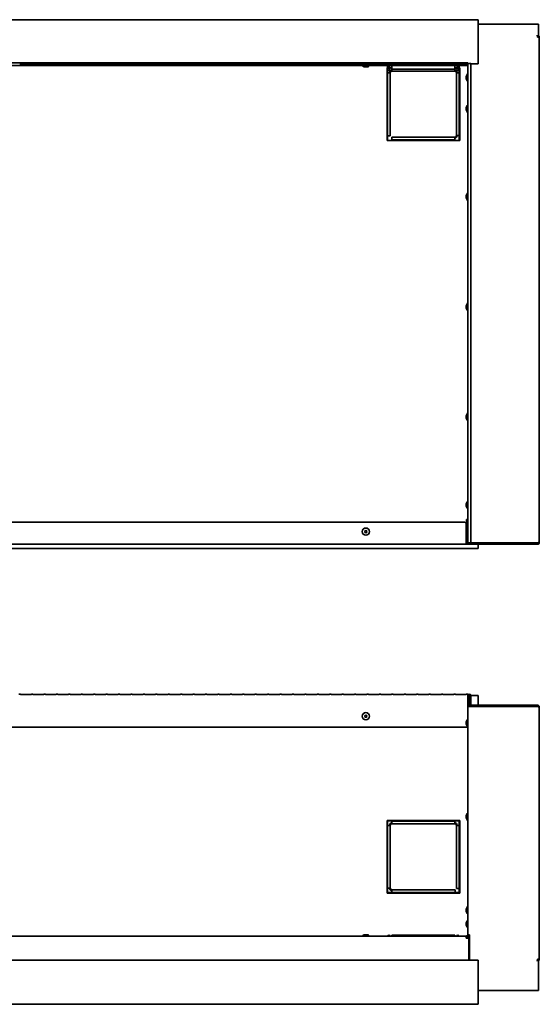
# Model space of a CAD drawing. Extents: x -6.9 to 74.5, y 4 to 48.7.
# Tile 2 of 3: x 17.3 to 40.9, y 4 to 48.7. Entities that reach past the tile are written whole.
import ezdxf

# ---------------------------------------------------------------- set-up
doc = ezdxf.new("R2010")
doc.units = 0
doc.header["$MEASUREMENT"] = 0

msp = doc.modelspace()

# ---------------------------------------------------------------- linework, layer by layer
at = {"color": 7, "lineweight": 35}
for p, q in [((38.101, 48.705), (-4.049, 48.705)), ((38.101, 48.705), (38.101, 46.705)), ((38.101, 48.5), (39.698, 48.5)), ((38.84, 48.5), (40.84, 48.5)), ((40.84, 47.919), (40.84, 48.5)), ((40.79, 47.919), (40.783, 48.005)), ((40.875, 47.919), (40.79, 47.919)), ((40.875, 47.919), (40.875, 24.965)), ((37.623, 46.741), (-3.621, 46.741)), ((-3.621, 46.63), (37.623, 46.63)), ((17.318, 46.721), (17.318, 46.65)), ((17.318, 46.721), (17.811, 46.721)), ((17.318, 46.698), (17.811, 46.698)), ((17.811, 46.673), (17.318, 46.673)), ((17.811, 46.65), (17.318, 46.65)), ((17.811, 46.65), (17.811, 46.721)), ((17.882, 46.721), (17.882, 46.65)), ((17.882, 46.721), (18.375, 46.721)), ((17.882, 46.698), (18.375, 46.698)), ((18.375, 46.673), (17.882, 46.673)), ((18.375, 46.65), (17.882, 46.65)), ((18.375, 46.65), (18.375, 46.721)), ((18.447, 46.721), (18.447, 46.65)), ((18.447, 46.721), (18.94, 46.721)), ((18.447, 46.698), (18.94, 46.698)), ((18.94, 46.673), (18.447, 46.673)), ((18.94, 46.65), (18.447, 46.65)), ((18.94, 46.65), (18.94, 46.721)), ((19.011, 46.721), (19.011, 46.65)), ((19.011, 46.721), (19.504, 46.721)), ((19.011, 46.698), (19.504, 46.698)), ((19.504, 46.673), (19.011, 46.673)), ((19.504, 46.65), (19.011, 46.65)), ((19.504, 46.65), (19.504, 46.721)), ((19.575, 46.721), (19.575, 46.65)), ((19.575, 46.721), (20.068, 46.721)), ((19.575, 46.698), (20.068, 46.698)), ((20.068, 46.673), (19.575, 46.673)), ((20.068, 46.65), (19.575, 46.65)), ((20.068, 46.65), (20.068, 46.721)), ((20.139, 46.721), (20.139, 46.65)), ((20.139, 46.721), (20.632, 46.721)), ((20.139, 46.698), (20.632, 46.698)), ((20.632, 46.673), (20.139, 46.673)), ((20.632, 46.65), (20.139, 46.65)), ((20.632, 46.65), (20.632, 46.721)), ((20.703, 46.721), (20.703, 46.65)), ((20.703, 46.721), (21.196, 46.721)), ((20.703, 46.698), (21.196, 46.698)), ((21.196, 46.673), (20.703, 46.673)), ((21.196, 46.65), (20.703, 46.65)), ((21.196, 46.65), (21.196, 46.721)), ((21.267, 46.721), (21.267, 46.65)), ((21.267, 46.721), (21.76, 46.721)), ((21.267, 46.698), (21.76, 46.698)), ((21.76, 46.673), (21.267, 46.673)), ((21.76, 46.65), (21.267, 46.65)), ((21.76, 46.65), (21.76, 46.721)), ((21.832, 46.721), (21.832, 46.65)), ((21.832, 46.721), (22.325, 46.721)), ((21.832, 46.698), (22.325, 46.698)), ((22.325, 46.673), (21.832, 46.673)), ((22.325, 46.65), (21.832, 46.65)), ((22.325, 46.65), (22.325, 46.721)), ((22.396, 46.721), (22.396, 46.65)), ((22.396, 46.721), (22.889, 46.721)), ((22.396, 46.698), (22.889, 46.698)), ((22.889, 46.673), (22.396, 46.673)), ((22.889, 46.65), (22.396, 46.65)), ((22.889, 46.65), (22.889, 46.721)), ((22.96, 46.721), (22.96, 46.65)), ((22.96, 46.721), (23.453, 46.721)), ((22.96, 46.698), (23.453, 46.698)), ((23.453, 46.673), (22.96, 46.673)), ((23.453, 46.65), (22.96, 46.65)), ((23.453, 46.65), (23.453, 46.721)), ((23.524, 46.721), (23.524, 46.65)), ((23.524, 46.721), (24.017, 46.721)), ((23.524, 46.698), (24.017, 46.698)), ((24.017, 46.673), (23.524, 46.673)), ((24.017, 46.65), (23.524, 46.65)), ((24.017, 46.65), (24.017, 46.721)), ((24.088, 46.721), (24.088, 46.65)), ((24.088, 46.721), (24.581, 46.721)), ((24.088, 46.698), (24.581, 46.698)), ((24.581, 46.673), (24.088, 46.673)), ((24.581, 46.65), (24.088, 46.65)), ((24.581, 46.65), (24.581, 46.721)), ((24.653, 46.721), (24.653, 46.65)), ((24.653, 46.721), (25.145, 46.721)), ((24.653, 46.698), (25.145, 46.698)), ((25.145, 46.673), (24.653, 46.673)), ((25.145, 46.65), (24.653, 46.65)), ((25.145, 46.65), (25.145, 46.721)), ((25.217, 46.721), (25.217, 46.65)), ((25.217, 46.721), (25.71, 46.721)), ((25.217, 46.698), (25.71, 46.698)), ((25.71, 46.673), (25.217, 46.673)), ((25.71, 46.65), (25.217, 46.65)), ((25.71, 46.65), (25.71, 46.721)), ((25.781, 46.721), (25.781, 46.65)), ((25.781, 46.721), (26.274, 46.721)), ((25.781, 46.698), (26.274, 46.698)), ((26.274, 46.673), (25.781, 46.673)), ((26.274, 46.65), (25.781, 46.65)), ((26.274, 46.65), (26.274, 46.721)), ((26.345, 46.721), (26.345, 46.65)), ((26.345, 46.721), (26.838, 46.721)), ((26.345, 46.698), (26.838, 46.698)), ((26.838, 46.673), (26.345, 46.673)), ((26.838, 46.65), (26.345, 46.65)), ((26.838, 46.65), (26.838, 46.721)), ((26.909, 46.721), (26.909, 46.65)), ((26.909, 46.721), (27.402, 46.721)), ((26.909, 46.698), (27.402, 46.698)), ((27.402, 46.673), (26.909, 46.673)), ((27.402, 46.65), (26.909, 46.65)), ((27.402, 46.65), (27.402, 46.721)), ((27.473, 46.721), (27.473, 46.65)), ((27.473, 46.721), (27.966, 46.721)), ((27.473, 46.698), (27.966, 46.698)), ((27.966, 46.673), (27.473, 46.673)), ((27.966, 46.65), (27.473, 46.65)), ((27.966, 46.65), (27.966, 46.721)), ((28.038, 46.721), (28.038, 46.65)), ((28.038, 46.721), (28.531, 46.721)), ((28.038, 46.698), (28.531, 46.698)), ((28.531, 46.673), (28.038, 46.673)), ((28.531, 46.65), (28.038, 46.65)), ((28.531, 46.65), (28.531, 46.721)), ((28.602, 46.721), (28.602, 46.65)), ((28.602, 46.721), (29.095, 46.721)), ((28.602, 46.698), (29.095, 46.698)), ((29.095, 46.673), (28.602, 46.673)), ((29.095, 46.65), (28.602, 46.65)), ((29.095, 46.65), (29.095, 46.721)), ((29.166, 46.721), (29.166, 46.65)), ((29.166, 46.721), (29.659, 46.721)), ((29.166, 46.698), (29.659, 46.698)), ((29.659, 46.673), (29.166, 46.673)), ((29.659, 46.65), (29.166, 46.65)), ((29.659, 46.65), (29.659, 46.721)), ((29.73, 46.721), (29.73, 46.65)), ((29.73, 46.721), (30.223, 46.721)), ((29.73, 46.698), (30.223, 46.698)), ((30.223, 46.673), (29.73, 46.673)), ((30.223, 46.65), (29.73, 46.65)), ((30.223, 46.65), (30.223, 46.721)), ((30.294, 46.721), (30.294, 46.65)), ((30.294, 46.721), (30.787, 46.721)), ((30.294, 46.698), (30.787, 46.698)), ((30.787, 46.673), (30.294, 46.673)), ((30.787, 46.65), (30.294, 46.65)), ((30.787, 46.65), (30.787, 46.721)), ((30.858, 46.721), (30.858, 46.65)), ((30.858, 46.721), (31.351, 46.721)), ((30.858, 46.698), (31.351, 46.698)), ((31.351, 46.673), (30.858, 46.673)), ((31.351, 46.65), (30.858, 46.65)), ((31.351, 46.65), (31.351, 46.721)), ((31.423, 46.721), (31.423, 46.65)), ((31.423, 46.721), (31.916, 46.721)), ((31.423, 46.698), (31.916, 46.698)), ((31.916, 46.673), (31.423, 46.673)), ((31.916, 46.65), (31.423, 46.65)), ((31.916, 46.65), (31.916, 46.721)), ((31.987, 46.721), (31.987, 46.65)), ((31.987, 46.721), (32.48, 46.721)), ((31.987, 46.698), (32.48, 46.698)), ((32.48, 46.673), (31.987, 46.673)), ((32.48, 46.65), (31.987, 46.65)), ((32.48, 46.65), (32.48, 46.721)), ((32.551, 46.721), (32.551, 46.65)), ((32.551, 46.721), (33.044, 46.721)), ((32.551, 46.698), (33.044, 46.698)), ((33.044, 46.673), (32.551, 46.673)), ((33.044, 46.65), (32.551, 46.65)), ((32.837, 46.63), (32.841, 46.63)), ((32.837, 46.63), (32.837, 46.623)), ((32.837, 46.623), (32.841, 46.623)), ((32.841, 46.63), (33.165, 46.63)), ((32.841, 46.623), (33.165, 46.623)), ((32.951, 46.565), (33.05, 46.565)), ((32.952, 46.565), (33.051, 46.565)), ((33.044, 46.65), (33.044, 46.721)), ((33.115, 46.721), (33.115, 46.65)), ((33.115, 46.721), (33.608, 46.721)), ((33.115, 46.698), (33.608, 46.698)), ((33.608, 46.673), (33.115, 46.673)), ((33.608, 46.65), (33.115, 46.65)), ((33.165, 46.63), (33.165, 46.623)), ((33.608, 46.65), (33.608, 46.721)), ((33.679, 46.721), (33.679, 46.65)), ((33.679, 46.721), (34.172, 46.721)), ((33.679, 46.698), (34.172, 46.698)), ((34.172, 46.673), (33.679, 46.673)), ((34.172, 46.65), (33.679, 46.65)), ((33.961, 46.52), (33.961, 43.22)), ((33.989, 46.52), (33.961, 46.52)), ((33.989, 46.63), (33.989, 46.518)), ((34.025, 46.63), (34.025, 46.518)), ((34.075, 46.52), (34.025, 46.52)), ((34.075, 46.518), (34.075, 46.63)), ((34.185, 46.518), (34.075, 46.518)), ((34.172, 46.65), (34.172, 46.721)), ((34.185, 46.518), (34.185, 46.63)), ((34.185, 46.518), (34.185, 46.457)), ((34.244, 46.721), (34.244, 46.65)), ((34.244, 46.721), (34.736, 46.721)), ((34.244, 46.698), (34.736, 46.698)), ((34.736, 46.673), (34.244, 46.673)), ((34.736, 46.65), (34.244, 46.65)), ((34.736, 46.65), (34.736, 46.721)), ((34.808, 46.721), (34.808, 46.65)), ((34.808, 46.721), (35.301, 46.721)), ((34.808, 46.698), (35.301, 46.698)), ((35.301, 46.673), (34.808, 46.673)), ((35.301, 46.65), (34.808, 46.65)), ((35.301, 46.65), (35.301, 46.721)), ((35.372, 46.721), (35.372, 46.65)), ((35.372, 46.721), (35.865, 46.721)), ((35.372, 46.698), (35.865, 46.698)), ((35.865, 46.673), (35.372, 46.673)), ((35.865, 46.65), (35.372, 46.65)), ((35.865, 46.65), (35.865, 46.721)), ((35.936, 46.721), (35.936, 46.65)), ((35.936, 46.721), (36.429, 46.721)), ((35.936, 46.698), (36.429, 46.698)), ((36.429, 46.673), (35.936, 46.673)), ((36.429, 46.65), (35.936, 46.65)), ((36.429, 46.65), (36.429, 46.721)), ((36.5, 46.721), (36.5, 46.65)), ((36.5, 46.721), (36.993, 46.721)), ((36.5, 46.698), (36.993, 46.698)), ((36.993, 46.673), (36.5, 46.673)), ((36.993, 46.65), (36.5, 46.65)), ((36.993, 46.65), (36.993, 46.721)), ((37.035, 46.63), (37.035, 46.518)), ((37.146, 46.518), (37.035, 46.518)), ((37.035, 46.457), (37.035, 46.518)), ((37.048, 46.457), (37.048, 46.518)), ((37.064, 46.721), (37.064, 46.65)), ((37.064, 46.721), (37.557, 46.721)), ((37.064, 46.698), (37.557, 46.698)), ((37.557, 46.673), (37.064, 46.673)), ((37.557, 46.65), (37.064, 46.65)), ((37.146, 46.518), (37.146, 46.63)), ((37.196, 46.52), (37.146, 46.52)), ((37.196, 46.518), (37.196, 46.63)), ((37.232, 46.518), (37.232, 46.63)), ((37.261, 46.52), (37.232, 46.52)), ((37.261, 43.22), (37.261, 46.52)), ((37.557, 46.65), (37.557, 46.721)), ((37.576, 46.62), (37.576, 46.63)), ((37.576, 46.62), (37.626, 46.615)), ((37.576, 46.62), (37.626, 46.612)), ((37.623, 46.63), (37.623, 46.741)), ((37.626, 46.705), (37.623, 46.705)), ((37.76, 46.709), (37.626, 46.709)), ((37.626, 46.709), (37.626, 24.943)), ((37.76, 24.943), (37.76, 46.709)), ((38.101, 46.705), (37.76, 46.705)), ((33.989, 46.295), (33.96, 46.295)), ((33.986, 46.402), (33.986, 43.22)), ((34.158, 46.402), (33.986, 46.402)), ((34.11, 46.295), (33.989, 46.295)), ((33.989, 46.295), (33.989, 43.432)), ((34.11, 43.432), (34.11, 46.295)), ((34.185, 46.37), (34.185, 46.459)), ((37.048, 46.457), (34.185, 46.457)), ((34.185, 46.457), (37.035, 46.457)), ((34.185, 46.37), (37.035, 46.37)), ((37.035, 46.37), (37.035, 46.457)), ((37.236, 46.402), (37.063, 46.402)), ((37.11, 46.295), (37.11, 43.445)), ((37.232, 46.295), (37.11, 46.295)), ((37.232, 43.445), (37.232, 46.295)), ((37.26, 46.295), (37.232, 46.295)), ((37.236, 43.22), (37.236, 46.402)), ((37.561, 46.127), (37.561, 46.051)), ((37.561, 46.127), (37.561, 46.027)), ((37.561, 46.127), (37.561, 46.044)), ((37.561, 46.126), (37.561, 46.027)), ((37.561, 46.109), (37.561, 46.027)), ((37.561, 46.102), (37.561, 46.027)), ((37.619, 46.241), (37.619, 46.239)), ((37.626, 46.241), (37.619, 46.241)), ((37.619, 46.239), (37.619, 45.913)), ((37.626, 45.913), (37.619, 45.913)), ((37.626, 45.913), (37.619, 45.913)), ((37.626, 45.913), (37.619, 45.913)), ((37.619, 44.825), (37.619, 44.822)), ((37.626, 44.825), (37.619, 44.825)), ((37.619, 44.822), (37.619, 44.497)), ((37.561, 44.711), (37.561, 44.612)), ((37.561, 44.71), (37.561, 44.611)), ((37.626, 44.497), (37.619, 44.497)), ((33.961, 43.432), (33.989, 43.432)), ((33.989, 43.432), (34.11, 43.432)), ((37.11, 43.445), (37.232, 43.445)), ((37.232, 43.445), (37.261, 43.445)), ((33.961, 43.22), (37.261, 43.22)), ((37.035, 43.37), (34.173, 43.37)), ((34.173, 43.37), (34.173, 43.248)), ((34.173, 43.248), (37.035, 43.248)), ((34.173, 43.248), (34.173, 43.22)), ((37.035, 43.248), (37.035, 43.37)), ((37.035, 43.22), (37.035, 43.248)), ((37.561, 40.711), (37.561, 40.612)), ((37.561, 40.71), (37.561, 40.611)), ((37.619, 40.825), (37.619, 40.499)), ((37.626, 40.825), (37.619, 40.825)), ((37.619, 40.499), (37.619, 40.497)), ((37.626, 40.497), (37.619, 40.497)), ((37.619, 35.825), (37.619, 35.509)), ((37.626, 35.825), (37.619, 35.825)), ((37.561, 35.711), (37.561, 35.615)), ((37.561, 35.707), (37.561, 35.611)), ((37.619, 35.509), (37.619, 35.497)), ((37.626, 35.497), (37.619, 35.497)), ((37.561, 30.711), (37.561, 30.618)), ((37.561, 30.704), (37.561, 30.611)), ((37.619, 30.825), (37.619, 30.52)), ((37.626, 30.825), (37.619, 30.825)), ((37.619, 30.52), (37.619, 30.497)), ((37.626, 30.497), (37.619, 30.497)), ((37.561, 26.711), (37.561, 26.622)), ((37.561, 26.7), (37.561, 26.611)), ((37.619, 26.825), (37.619, 26.532)), ((37.626, 26.825), (37.619, 26.825)), ((37.619, 26.532), (37.619, 26.497)), ((37.626, 26.497), (37.619, 26.497)), ((37.576, 25.615), (37.576, 26.002)), ((37.576, 26.002), (37.626, 26.002)), ((-3.454, 25.883), (37.456, 25.883)), ((37.556, 25.783), (37.556, 24.966)), ((37.561, 25.558), (37.561, 25.489)), ((37.561, 25.558), (37.561, 25.484)), ((37.561, 25.558), (37.561, 25.478)), ((37.561, 25.538), (37.561, 25.458)), ((37.561, 25.532), (37.561, 25.458)), ((37.561, 25.527), (37.561, 25.458)), ((37.612, 25.716), (37.576, 25.716)), ((37.612, 25.716), (37.626, 25.716)), ((37.619, 25.672), (37.619, 25.606)), ((37.626, 25.672), (37.619, 25.672)), ((37.619, 25.606), (37.619, 25.344)), ((37.576, 25.088), (37.576, 25.401)), ((37.576, 25.002), (37.576, 25.088)), ((37.626, 25.344), (37.619, 25.344)), ((37.626, 25.344), (37.619, 25.344)), ((37.626, 25.344), (37.619, 25.344)), ((38.101, 24.678), (-4.049, 24.678)), ((-3.554, 24.88), (37.556, 24.88)), ((37.556, 25.002), (37.576, 25.002)), ((37.556, 24.966), (37.556, 24.88)), ((37.626, 24.952), (37.556, 24.952)), ((37.556, 24.916), (37.642, 24.916)), ((37.556, 24.88), (37.681, 24.88)), ((37.626, 24.943), (37.76, 24.943)), ((37.681, 24.885), (37.681, 24.88)), ((37.698, 24.915), (37.698, 24.943)), ((37.698, 24.915), (39.698, 24.915)), ((40.79, 24.915), (37.712, 24.915)), ((40.79, 24.88), (37.712, 24.88)), ((37.76, 24.943), (37.81, 24.943)), ((40.79, 24.943), (37.81, 24.943)), ((38.101, 24.678), (38.101, 24.88)), ((38.84, 24.915), (38.84, 24.943)), ((38.84, 24.915), (40.84, 24.915)), ((39.698, 24.915), (39.698, 24.943)), ((40.79, 24.88), (40.79, 24.915)), ((40.84, 24.915), (40.84, 24.952)), ((17.247, 18.065), (17.318, 18.065)), ((17.318, 18.065), (17.318, 18.052)), ((17.811, 18.052), (17.318, 18.052)), ((17.811, 18.052), (17.811, 18.065)), ((17.811, 18.065), (17.882, 18.065)), ((17.882, 18.065), (17.882, 18.052)), ((18.375, 18.052), (17.882, 18.052)), ((18.375, 18.052), (18.375, 18.065)), ((18.375, 18.065), (18.447, 18.065)), ((18.447, 18.065), (18.447, 18.052)), ((18.94, 18.052), (18.447, 18.052)), ((18.94, 18.052), (18.94, 18.065)), ((18.94, 18.065), (19.011, 18.065)), ((19.011, 18.065), (19.011, 18.052)), ((19.504, 18.052), (19.011, 18.052)), ((19.504, 18.052), (19.504, 18.065)), ((19.504, 18.065), (19.575, 18.065)), ((19.575, 18.065), (19.575, 18.052)), ((20.068, 18.052), (19.575, 18.052)), ((20.068, 18.052), (20.068, 18.065)), ((20.068, 18.065), (20.139, 18.065)), ((20.139, 18.065), (20.139, 18.052)), ((20.632, 18.052), (20.139, 18.052)), ((20.632, 18.052), (20.632, 18.065)), ((20.632, 18.065), (20.703, 18.065)), ((20.703, 18.065), (20.703, 18.052)), ((21.196, 18.052), (20.703, 18.052)), ((21.196, 18.052), (21.196, 18.065)), ((21.196, 18.065), (21.267, 18.065)), ((21.267, 18.065), (21.267, 18.052)), ((21.76, 18.052), (21.267, 18.052)), ((21.76, 18.052), (21.76, 18.065)), ((21.76, 18.065), (21.832, 18.065)), ((21.832, 18.065), (21.832, 18.052)), ((22.325, 18.052), (21.832, 18.052)), ((22.325, 18.052), (22.325, 18.065)), ((22.325, 18.065), (22.396, 18.065)), ((22.396, 18.065), (22.396, 18.052)), ((22.889, 18.052), (22.396, 18.052)), ((22.889, 18.052), (22.889, 18.065)), ((22.889, 18.065), (22.96, 18.065)), ((22.96, 18.065), (22.96, 18.052)), ((23.453, 18.052), (22.96, 18.052)), ((23.453, 18.052), (23.453, 18.065)), ((23.453, 18.065), (23.524, 18.065)), ((23.524, 18.065), (23.524, 18.052)), ((24.017, 18.052), (23.524, 18.052)), ((24.017, 18.052), (24.017, 18.065)), ((24.017, 18.065), (24.088, 18.065)), ((24.088, 18.065), (24.088, 18.052)), ((24.581, 18.052), (24.088, 18.052)), ((24.581, 18.052), (24.581, 18.065)), ((24.581, 18.065), (24.653, 18.065)), ((24.653, 18.065), (24.653, 18.052)), ((25.145, 18.052), (24.653, 18.052)), ((25.145, 18.052), (25.145, 18.065)), ((25.145, 18.065), (25.217, 18.065)), ((25.217, 18.065), (25.217, 18.052)), ((25.71, 18.052), (25.217, 18.052)), ((25.71, 18.052), (25.71, 18.065)), ((25.71, 18.065), (25.781, 18.065)), ((25.781, 18.065), (25.781, 18.052)), ((26.274, 18.052), (25.781, 18.052)), ((26.274, 18.052), (26.274, 18.065)), ((26.274, 18.065), (26.345, 18.065)), ((26.345, 18.065), (26.345, 18.052)), ((26.838, 18.052), (26.345, 18.052)), ((26.838, 18.052), (26.838, 18.065)), ((26.838, 18.065), (26.909, 18.065)), ((26.909, 18.065), (26.909, 18.052)), ((27.402, 18.052), (26.909, 18.052)), ((27.402, 18.052), (27.402, 18.065)), ((27.402, 18.065), (27.473, 18.065)), ((27.473, 18.065), (27.473, 18.052)), ((27.966, 18.052), (27.473, 18.052)), ((27.966, 18.052), (27.966, 18.065)), ((27.966, 18.065), (28.038, 18.065)), ((28.038, 18.065), (28.038, 18.052)), ((28.531, 18.052), (28.038, 18.052)), ((28.531, 18.052), (28.531, 18.065)), ((28.531, 18.065), (28.602, 18.065)), ((28.602, 18.065), (28.602, 18.052)), ((29.095, 18.052), (28.602, 18.052)), ((29.095, 18.052), (29.095, 18.065)), ((29.095, 18.065), (29.166, 18.065)), ((29.166, 18.065), (29.166, 18.052)), ((29.659, 18.052), (29.166, 18.052)), ((29.659, 18.052), (29.659, 18.065)), ((29.659, 18.065), (29.73, 18.065)), ((29.73, 18.065), (29.73, 18.052)), ((30.223, 18.052), (29.73, 18.052)), ((30.223, 18.052), (30.223, 18.065)), ((30.223, 18.065), (30.294, 18.065)), ((30.294, 18.065), (30.294, 18.052)), ((30.787, 18.052), (30.294, 18.052)), ((30.787, 18.052), (30.787, 18.065)), ((30.787, 18.065), (30.858, 18.065)), ((30.858, 18.065), (30.858, 18.052)), ((31.351, 18.052), (30.858, 18.052)), ((31.351, 18.052), (31.351, 18.065)), ((31.351, 18.065), (31.423, 18.065)), ((31.423, 18.065), (31.423, 18.052)), ((31.916, 18.052), (31.423, 18.052)), ((31.916, 18.052), (31.916, 18.065)), ((31.916, 18.065), (31.987, 18.065)), ((31.987, 18.065), (31.987, 18.052)), ((32.48, 18.052), (31.987, 18.052)), ((32.48, 18.052), (32.48, 18.065)), ((32.48, 18.065), (32.551, 18.065)), ((32.551, 18.065), (32.551, 18.052)), ((33.044, 18.052), (32.551, 18.052)), ((33.044, 18.052), (33.044, 18.065)), ((33.044, 18.065), (33.115, 18.065)), ((33.115, 18.065), (33.115, 18.052)), ((33.608, 18.052), (33.115, 18.052)), ((33.608, 18.052), (33.608, 18.065)), ((33.608, 18.065), (33.679, 18.065)), ((33.679, 18.065), (33.679, 18.052)), ((34.172, 18.052), (33.679, 18.052)), ((34.172, 18.052), (34.172, 18.065)), ((34.172, 18.065), (34.244, 18.065)), ((34.244, 18.065), (34.244, 18.052)), ((34.736, 18.052), (34.244, 18.052)), ((34.736, 18.052), (34.736, 18.065)), ((34.736, 18.065), (34.808, 18.065)), ((34.808, 18.065), (34.808, 18.052)), ((35.301, 18.052), (34.808, 18.052)), ((35.301, 18.052), (35.301, 18.065)), ((35.301, 18.065), (35.372, 18.065)), ((35.372, 18.065), (35.372, 18.052)), ((35.865, 18.052), (35.372, 18.052)), ((35.865, 18.052), (35.865, 18.065)), ((35.865, 18.065), (35.936, 18.065)), ((35.936, 18.065), (35.936, 18.052)), ((36.429, 18.052), (35.936, 18.052)), ((36.429, 18.052), (36.429, 18.065)), ((36.429, 18.065), (36.5, 18.065)), ((36.5, 18.065), (36.5, 18.052)), ((36.993, 18.052), (36.5, 18.052)), ((36.993, 18.052), (36.993, 18.065)), ((36.993, 18.065), (37.064, 18.065)), ((37.064, 18.065), (37.064, 18.052)), ((37.557, 18.052), (37.064, 18.052)), ((37.557, 18.052), (37.557, 18.065)), ((37.557, 18.065), (37.623, 18.065)), ((37.623, 18.009), (37.623, 18.065)), ((37.623, 18.009), (37.623, 16.915)), ((37.626, 18.006), (37.623, 18.006)), ((37.626, 18.007), (37.626, 17.799)), ((37.662, 18.007), (37.662, 17.799)), ((37.698, 18.007), (37.662, 18.007)), ((37.698, 18.007), (37.698, 17.506)), ((37.725, 18.006), (37.698, 18.006)), ((37.724, 17.619), (37.724, 18.007)), ((37.76, 17.619), (37.76, 18.007)), ((38.101, 18.006), (37.76, 18.006)), ((38.101, 17.569), (38.101, 18.006)), ((37.626, 17.554), (37.623, 17.554)), ((37.662, 17.799), (37.626, 17.799)), ((37.662, 17.554), (37.626, 17.554)), ((37.626, 17.506), (37.626, 17.554)), ((37.712, 17.506), (37.626, 17.506)), ((37.626, 17.506), (37.626, 7.13)), ((37.662, 17.799), (37.662, 17.506)), ((37.662, 17.506), (37.662, 17.554)), ((37.698, 17.534), (39.698, 17.534)), ((37.698, 17.506), (37.698, 17.534)), ((40.79, 17.506), (37.712, 17.506)), ((40.79, 17.569), (37.81, 17.569)), ((38.84, 17.534), (40.84, 17.534)), ((38.84, 17.506), (38.84, 17.534)), ((39.698, 17.506), (39.698, 17.534)), ((40.79, 17.569), (40.79, 17.534)), ((40.84, 17.497), (40.84, 17.534)), ((40.875, 17.484), (40.875, 6.03)), ((37.623, 16.565), (-3.621, 16.565)), ((37.561, 16.802), (37.561, 16.745)), ((37.561, 16.801), (37.561, 16.711)), ((37.561, 16.791), (37.561, 16.701)), ((37.561, 16.758), (37.561, 16.702)), ((37.619, 16.916), (37.619, 16.915)), ((37.626, 16.916), (37.619, 16.916)), ((37.619, 16.915), (37.619, 16.62)), ((37.626, 16.915), (37.619, 16.915)), ((37.619, 16.62), (37.619, 16.587)), ((37.626, 16.587), (37.619, 16.587)), ((37.623, 16.587), (37.623, 16.565)), ((37.626, 16.915), (37.626, 16.62)), ((37.626, 16.62), (37.626, 16.587)), ((37.561, 12.552), (37.561, 12.458)), ((37.561, 12.551), (37.561, 12.458)), ((37.561, 12.545), (37.561, 12.452)), ((37.561, 12.545), (37.561, 12.451)), ((37.619, 12.666), (37.619, 12.665)), ((37.626, 12.666), (37.619, 12.666)), ((37.619, 12.665), (37.619, 12.358)), ((37.626, 12.665), (37.619, 12.665)), ((37.626, 12.665), (37.626, 12.358)), ((37.261, 12.334), (33.961, 12.334)), ((33.961, 12.334), (33.961, 9.034)), ((33.986, 12.309), (33.986, 9.059)), ((37.236, 12.309), (33.986, 12.309)), ((33.989, 12.109), (33.986, 12.109)), ((34.11, 12.109), (33.989, 12.109)), ((33.989, 12.109), (33.989, 9.259)), ((34.11, 9.259), (34.11, 12.109)), ((34.185, 12.309), (34.185, 12.305)), ((34.185, 12.305), (34.185, 12.184)), ((37.035, 12.305), (34.185, 12.305)), ((34.185, 12.184), (37.035, 12.184)), ((37.035, 12.305), (37.035, 12.309)), ((37.035, 12.184), (37.035, 12.305)), ((37.11, 12.109), (37.11, 9.246)), ((37.232, 12.109), (37.11, 12.109)), ((37.232, 9.246), (37.232, 12.109)), ((37.236, 12.109), (37.232, 12.109)), ((37.236, 9.059), (37.236, 12.309)), ((37.261, 9.034), (37.261, 12.334)), ((37.619, 12.358), (37.619, 12.337)), ((37.626, 12.337), (37.619, 12.337)), ((37.626, 12.358), (37.626, 12.337)), ((33.961, 9.034), (37.261, 9.034)), ((33.986, 9.259), (33.989, 9.259)), ((33.986, 9.059), (37.236, 9.059)), ((34.11, 9.259), (33.989, 9.259)), ((37.048, 9.184), (34.185, 9.184)), ((34.185, 9.184), (34.185, 9.062)), ((34.185, 9.062), (34.185, 9.059)), ((34.185, 9.062), (37.048, 9.062)), ((37.048, 9.062), (37.048, 9.184)), ((37.048, 9.059), (37.048, 9.062)), ((37.11, 9.246), (37.232, 9.246)), ((37.232, 9.246), (37.236, 9.246)), ((37.561, 8.302), (37.561, 8.213)), ((37.561, 8.301), (37.561, 8.205)), ((37.561, 8.298), (37.561, 8.201)), ((37.561, 8.29), (37.561, 8.202)), ((37.619, 8.416), (37.619, 8.415)), ((37.626, 8.416), (37.619, 8.416)), ((37.619, 8.415), (37.619, 8.1)), ((37.626, 8.415), (37.619, 8.415)), ((37.619, 8.1), (37.619, 8.087)), ((37.626, 8.087), (37.619, 8.087)), ((37.626, 8.415), (37.626, 8.1)), ((37.626, 8.1), (37.626, 8.087)), ((37.561, 7.677), (37.561, 7.608)), ((37.561, 7.677), (37.561, 7.601)), ((37.561, 7.677), (37.561, 7.596)), ((37.561, 7.677), (37.561, 7.618)), ((37.561, 7.677), (37.561, 7.618)), ((37.561, 7.657), (37.561, 7.577)), ((37.561, 7.652), (37.561, 7.577)), ((37.561, 7.646), (37.561, 7.577)), ((37.561, 7.636), (37.561, 7.577)), ((37.561, 7.635), (37.561, 7.577)), ((37.619, 7.791), (37.619, 7.728)), ((37.626, 7.791), (37.619, 7.791)), ((37.619, 7.728), (37.619, 7.463)), ((37.626, 7.463), (37.619, 7.463)), ((37.626, 7.463), (37.619, 7.463)), ((37.626, 7.463), (37.619, 7.463)), ((37.626, 7.463), (37.619, 7.463)), ((37.626, 7.463), (37.619, 7.463)), ((-3.554, 7.07), (37.556, 7.07)), ((33.001, 7.077), (32.837, 7.077)), ((32.837, 7.07), (32.837, 7.077)), ((33.001, 7.134), (32.951, 7.134)), ((33.051, 7.134), (33.001, 7.134)), ((33.165, 7.077), (33.001, 7.077)), ((33.165, 7.07), (33.165, 7.077)), ((34.173, 7.116), (34.173, 7.07)), ((37.035, 7.116), (34.173, 7.116)), ((34.173, 7.08), (34.173, 7.07)), ((37.035, 7.07), (37.035, 7.116)), ((37.556, 7.07), (37.556, 6.984)), ((37.556, 7.034), (37.576, 7.034)), ((37.556, 6.984), (37.681, 6.984)), ((37.626, 7.091), (37.576, 7.084)), ((37.626, 7.088), (37.576, 7.084)), ((37.576, 7.034), (37.576, 7.084)), ((37.576, 6.984), (37.576, 7.034)), ((37.626, 7.13), (37.626, 7.091)), ((37.626, 7.084), (37.626, 7.13)), ((37.626, 7.13), (37.712, 7.13)), ((37.662, 7.084), (37.662, 7.13)), ((37.662, 7.13), (37.662, 6.984)), ((37.681, 6.03), (37.681, 6.984)), ((37.698, 5.98), (37.698, 7.13)), ((37.698, 7.13), (37.698, 6.391)), ((37.712, 7.13), (37.712, 6.03)), ((37.698, 6.391), (37.681, 6.391)), ((38.101, 5.98), (-4.049, 5.98)), ((37.681, 6.03), (37.681, 5.98)), ((37.712, 5.98), (37.712, 6.03)), ((38.101, 3.98), (38.101, 5.98)), ((40.783, 5.944), (40.79, 6.03)), ((40.875, 6.03), (40.79, 6.03)), ((40.84, 4.614), (40.84, 6.03)), ((38.101, 4.614), (39.698, 4.614)), ((38.84, 4.614), (40.84, 4.614)), ((38.101, 3.98), (-4.049, 3.98))]:
    msp.add_line(p, q, dxfattribs=at)
for points in [[(40.875, 24.965), (40.875, 24.965), (40.875, 24.964), (40.874, 24.962), (40.87, 24.96), (40.861, 24.957), (40.837, 24.952), (40.79, 24.943)], [(40.79, 17.506), (40.832, 17.499), (40.851, 17.494), (40.867, 17.49), (40.872, 17.488), (40.874, 17.486), (40.875, 17.485), (40.875, 17.484)]]:
    msp.add_lwpolyline(points, dxfattribs=at)
for centre, radius in [((33.001, 25.45), 0.164), ((33.001, 25.45), 0.05), ((33.001, 17.066), 0.164), ((33.001, 17.066), 0.05)]:
    msp.add_circle(centre, radius, dxfattribs=at)
for centre, radius, start, end in [((40.79, 47.919), 0.0859, 360, 54.4036), ((32.962, 46.728), 0.164, 220.2014, 266.1607), ((33.04, 46.728), 0.164, 273.8393, 319.7986), ((34.05, 46.518), 0.0609, 180, 360), ((34.05, 46.518), 0.025, 180, 360), ((37.171, 46.518), 0.0609, 180, 360), ((37.171, 46.518), 0.025, 180, 360), ((37.576, 46.62), 0.0859, 54.4033, 56.8282), ((37.576, 46.62), 0.05, 0, 19.9488), ((34.185, 46.295), 0.111, 90, 180), ((34.185, 46.295), 0.075, 90, 180), ((37.035, 46.295), 0.111, 0, 90), ((37.035, 46.295), 0.075, 0, 90), ((37.725, 46.116), 0.164, 130.2014, 176.1607), ((37.725, 46.116), 0.164, 130.2014, 176.1607), ((37.725, 46.116), 0.164, 130.2014, 176.1607), ((37.725, 46.038), 0.164, 183.8393, 229.7986), ((37.725, 46.038), 0.164, 183.8393, 229.7986), ((37.725, 46.038), 0.164, 183.8393, 229.7986), ((37.725, 44.7), 0.164, 130.2014, 176.1607), ((37.725, 44.622), 0.164, 183.8393, 229.7986), ((37.035, 43.445), 0.111, 270, 360), ((37.035, 43.445), 0.075, 270, 360), ((37.725, 40.7), 0.164, 130.2014, 176.1607), ((37.725, 40.622), 0.164, 183.8393, 229.7986), ((37.725, 35.7), 0.164, 130.2014, 176.1607), ((37.725, 35.622), 0.164, 183.8393, 229.7986), ((37.725, 30.7), 0.164, 130.2014, 176.1607), ((37.725, 30.622), 0.164, 183.8393, 229.7986), ((37.725, 26.7), 0.164, 130.2014, 176.1607), ((37.725, 26.622), 0.164, 183.8393, 229.7986), ((37.456, 25.783), 0.1, 0, 90), ((37.725, 25.547), 0.164, 130.2014, 176.1607), ((37.725, 25.547), 0.164, 130.2014, 176.1607), ((37.725, 25.547), 0.164, 130.2014, 176.1607), ((37.725, 25.469), 0.164, 183.8393, 229.7986), ((37.725, 25.469), 0.164, 183.8393, 229.7986), ((37.725, 25.469), 0.164, 183.8393, 229.7986), ((37.712, 24.965), 0.0859, 194.9849, 270), ((37.712, 24.965), 0.05, 206.3725, 253.6204), ((40.79, 24.965), 0.0859, 270, 0), ((37.693, 18.007), 0.0671, 0, 180), ((37.693, 18.007), 0.0312, 0, 180), ((37.81, 17.619), 0.0859, 180, 270), ((37.81, 17.619), 0.05, 180, 270), ((40.79, 17.484), 0.0859, 360, 90), ((37.725, 16.791), 0.164, 130.2014, 176.1607), ((37.725, 16.79), 0.164, 130.2014, 176.1607), ((37.725, 16.712), 0.164, 183.8393, 229.7986), ((37.725, 12.541), 0.164, 130.2014, 176.1607), ((37.725, 12.54), 0.164, 130.2014, 176.1607), ((34.185, 12.109), 0.111, 90, 180), ((34.185, 12.109), 0.075, 90, 180), ((37.035, 12.109), 0.111, 0, 90), ((37.035, 12.109), 0.075, 360, 90), ((37.725, 12.462), 0.164, 183.8393, 229.7986), ((34.185, 9.259), 0.111, 180, 270), ((34.185, 9.259), 0.075, 180, 270), ((37.725, 8.291), 0.164, 130.2014, 176.1607), ((37.725, 8.29), 0.164, 130.2014, 176.1607), ((37.725, 8.212), 0.164, 183.8393, 229.7986), ((37.725, 7.666), 0.164, 130.2014, 176.1607), ((37.725, 7.666), 0.164, 130.2014, 176.1607), ((37.725, 7.666), 0.164, 130.2014, 176.1607), ((37.725, 7.666), 0.164, 130.2014, 176.1607), ((37.725, 7.666), 0.164, 130.2014, 176.1607), ((37.725, 7.588), 0.164, 183.8393, 229.7986), ((37.725, 7.588), 0.164, 183.8393, 229.7986), ((37.725, 7.588), 0.164, 183.8393, 229.7986), ((37.725, 7.588), 0.164, 183.8393, 229.7986), ((37.725, 7.588), 0.164, 183.8393, 229.7986), ((32.962, 6.971), 0.164, 93.8393, 139.7986), ((33.04, 6.971), 0.164, 40.2014, 86.1607), ((34.05, 7.055), 0.0609, 13.3995, 166.6005), ((34.05, 7.055), 0.025, 34.3688, 145.6312), ((37.171, 7.055), 0.0609, 13.3995, 166.6005), ((37.171, 7.055), 0.025, 34.3688, 145.6311), ((37.576, 7.084), 0.0859, 270, 0), ((37.576, 7.084), 0.05, 270, 0), ((40.79, 6.03), 0.0859, 305.5964, 360)]:
    msp.add_arc(centre, radius, start, end, dxfattribs=at)

doc.saveas('drawing.dxf')
